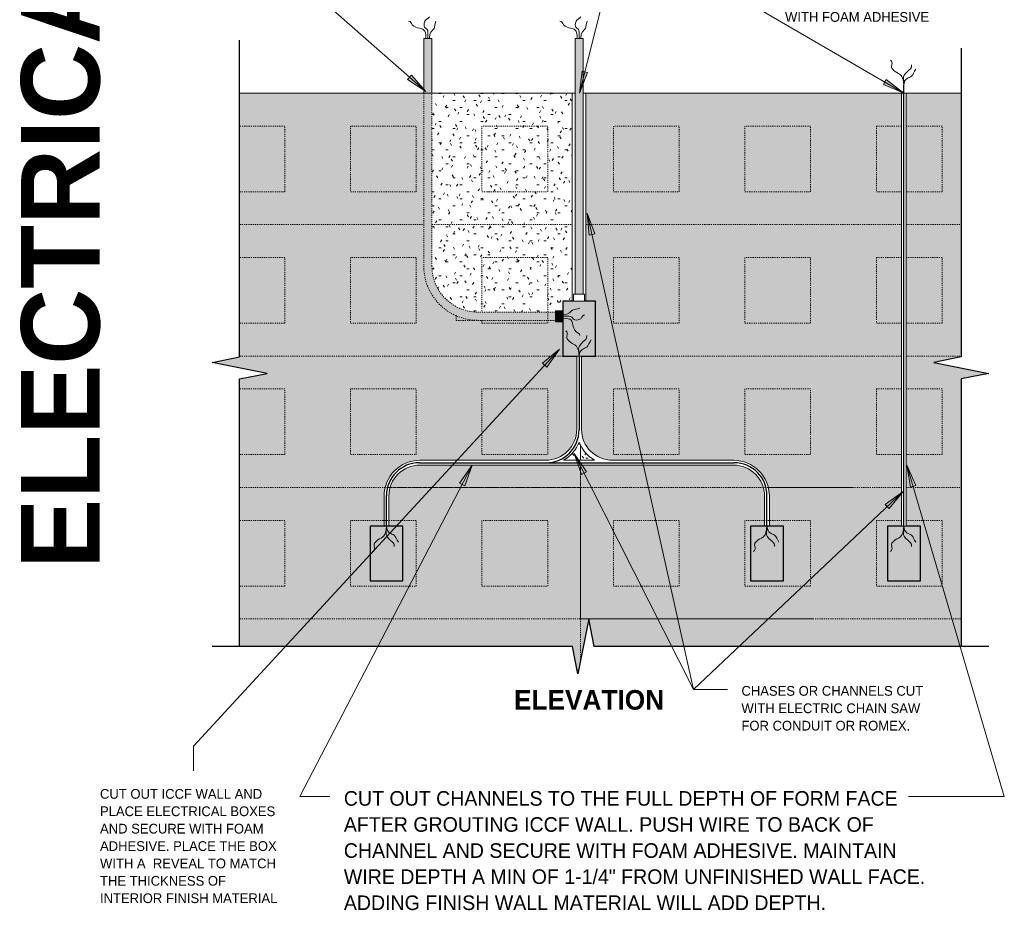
# Model space of a CAD drawing. Header units: inches. Extents: x 263 to 1352, y -57 to 386.
# Tile 11 of 23: x 498 to 588, y 245 to 327. Entities that reach past the tile are written whole.
import ezdxf

# ---------------------------------------------------------------- set-up
doc = ezdxf.new("R2010")
doc.units = ezdxf.units.IN
doc.header["$MEASUREMENT"] = 0
doc.linetypes.add('DASH 1_32', pattern=[0.0625, 0.03125, -0.03125])
doc.linetypes.add('Hidden 1_16_', pattern=[0.09375, 0.0625, -0.03125])
for name, color, linetype, lineweight in [('A-ANNO-TEXT', 2, 'Continuous', 9), ('A-DETL', 5, 'Continuous', 9), ('A-DETL-GENF', 3, 'Continuous', 9)]:
    doc.layers.add(name, color=color, linetype=linetype, lineweight=lineweight)
pattern_1 = [(0, (477.697, 0), (2.56, 0.64), [0.211, -1.709, 0.211, -1.709, -10.24]), (0, (477.697, 0), (2.56, 0.64), [-3.84, 0.211, -3.629, 0.211, -1.709, -4.48]), (0, (477.697, 0), (2.56, 0.64), [-9.6, 0.211, -1.069, 0.211, -2.989]), (120, (478.657, 0.32), (-1.8342563, 1.897025), [0.211, -1.709, 0.211, -1.709, -10.24]), (120, (478.657, 0.32), (-1.8342563, 1.897025), [-3.84, 0.211, -3.629, 0.211, -1.709, -4.48]), (120, (478.657, 0.32), (-1.8342563, 1.897025), [-9.6, 0.211, -1.069, 0.211, -2.989]), (240, (478.977, 1.6), (-0.7257437, -2.537025), [0.211, -1.709, 0.211, -1.709, -10.24]), (240, (478.977, 1.6), (-0.7257437, -2.537025), [-3.84, 0.211, -3.629, 0.211, -1.709, -4.48]), (240, (478.977, 1.6), (-0.7257437, -2.537025), [-9.6, 0.211, -1.069, 0.211, -2.989])]

# ---------------------------------------------------------------- blocks, each defined once
blk = doc.blocks.new('Break Line2 - B_ ICCF WALL4')
at = {"layer": 'A-DETL-GENF', "lineweight": 30}
for p, q in [((0.5, 2.5), (-0.5, -2.5)), ((1, 0), (0.5, 2.5)), ((-1, 0), (-29.91, 0)), ((-0.5, -2.5), (-1, 0)), ((25.424, 0), (1, 0))]:
    blk.add_line(p, q, dxfattribs=at)
blk = doc.blocks.new('Break Line2 - B_ ICCF WALL5')
at = {"layer": 'A-DETL-GENF', "lineweight": 30}
for p, q in [((0.5, 2.5), (-0.5, -2.5)), ((1, 0), (0.5, 2.5)), ((-1, 0), (-25.424, 0)), ((-0.5, -2.5), (-1, 0)), ((29.178, 0), (1, 0))]:
    blk.add_line(p, q, dxfattribs=at)
blk = doc.blocks.new('Break Line2 - B_ ICCF WALL6')
at = {"layer": 'A-DETL-GENF', "lineweight": 30}
for p, q in [((0.5, 2.5), (-0.5, -2.5)), ((1, 0), (0.5, 2.5)), ((-1, 0), (-33.869, 0)), ((-0.5, -2.5), (-1, 0)), ((37, 0), (1, 0))]:
    blk.add_line(p, q, dxfattribs=at)

msp = doc.modelspace()

# ---------------------------------------------------------------- hatches: boundary and pattern name
at = {"layer": 'A-ANNO-TEXT'}
for points in [[(550.1650336, 321.92193136), (549.65439032, 322.05062294), (549.42095719, 320.04691675)], [(534.07641922, 321.69941241), (533.72830121, 321.30427707), (535.40303563, 320.17973533)], [(577.42920647, 321.27473587), (577.16438279, 320.81955843), (579.02550259, 320.0413794)], [(550.30391772, 307.08578506), (550.81787835, 307.20051322), (550.12517456, 309.09510842)], [(546.05304411, 295.39082034), (546.44028995, 295.03394677), (547.60202896, 296.68309565)], [(549.61008189, 285.24479057), (550.0800674, 285.48234417), (548.94287531, 287.14851453)], [(538.48575598, 284.43811837), (538.95282173, 284.19487432), (539.64309984, 286.09035464)], [(579.62970546, 284.07929496), (580.13494508, 284.2277908), (579.31835633, 286.07238081)], [(577.34127961, 282.50176189), (577.70291076, 282.11895516), (578.97594809, 283.68378917)]]:
    msp.add_hatch(color=7, dxfattribs=at).paths.add_polyline_path(points, flags=0)
at = {"layer": 'A-DETL-GENF'}
for color, points in [(253, [(535.95855754, 325.0413794), (535.20855754, 325.0413794), (535.20855754, 320.0413794), (535.95855754, 320.0413794)]), (253, [(549.7667552, 325.0413794), (549.0167552, 325.0413794), (549.0167552, 301.70311239), (549.7667552, 301.70311239)]), (7, [(535.20855754, 304.25064695), (535.95855754, 304.25064695), (535.95855754, 320.0413794), (535.20855754, 320.0413794)]), (7, [(550.8917552, 301.0413794), (549.8917552, 301.0413794), (548.8917552, 301.0413794), (547.8917552, 301.0413794), (547.8917552, 296.0413794), (549.1730052, 296.0413794), (549.6105052, 296.0413794), (550.8917552, 296.0413794)]), (7, [(547.23002221, 299.30089948), (547.23002221, 300.05089948), (540.15830501, 300.05089948), (540.15830501, 299.30089948)]), (253, [(547.23002221, 300.17589948), (547.23002221, 299.17589948), (547.8917552, 299.17589948), (547.8917552, 300.17589948)]), (7, [(533.30828338, 280.51149652), (530.30828338, 280.51149652), (530.30828338, 275.51149652), (533.30828338, 275.51149652)]), (7, [(568.03772703, 280.51149652), (565.03772703, 280.51149652), (565.03772703, 275.51149652), (568.03772703, 275.51149652)]), (7, [(580.53772703, 280.51149652), (579.25647703, 280.51149652), (578.81897703, 280.51149652), (577.53772703, 280.51149652), (577.53772703, 275.51149652), (580.53772703, 275.51149652)])]:
    msp.add_hatch(color=color, dxfattribs=at).paths.add_polyline_path(points, flags=0)
h = msp.add_hatch(dxfattribs=at)
h.set_pattern_fill('FP3_6', style=0, pattern_type=2)
h.set_pattern_definition(pattern_1)
edge = h.paths.add_edge_path(flags=0)
edge.add_line((550.0125075, 320.0413794), (550.0125075, 301.0413794))
edge.add_line((550.0125075, 301.0413794), (550.8917552, 301.0413794))
edge.add_line((550.8917552, 301.0413794), (550.8917552, 296.0413794))
edge.add_line((550.8917552, 296.0413794), (549.6105052, 296.0413794))
edge.add_line((549.6105052, 296.0413794), (549.6105052, 289.35585077))
edge.add_arc((552.43893233, 289.35585077), 2.82842712, 180, 270)
edge.add_line((552.43893233, 286.52742365), (563.49054991, 286.52742365))
edge.add_arc((563.49054991, 283.26149652), 3.26592712, 0, 90, ccw=False)
edge.add_line((566.75647703, 283.26149652), (566.75647703, 280.51149652))
edge.add_line((566.75647703, 280.51149652), (568.03772703, 280.51149652))
edge.add_line((568.03772703, 280.51149652), (568.03772703, 275.51149652))
edge.add_line((568.03772703, 275.51149652), (565.03772703, 275.51149652))
edge.add_line((565.03772703, 275.51149652), (565.03772703, 280.51149652))
edge.add_line((565.03772703, 280.51149652), (566.31897703, 280.51149652))
edge.add_line((566.31897703, 280.51149652), (566.31897703, 283.26149652))
edge.add_arc((563.49054991, 283.26149652), 2.82842712, 360, 450)
edge.add_line((563.49054991, 286.08992365), (534.8554605, 286.08992365))
edge.add_arc((534.8554605, 283.26149652), 2.82842712, 90, 180)
edge.add_line((532.02703338, 283.26149652), (532.02703338, 280.51149652))
edge.add_line((532.02703338, 280.51149652), (533.30828338, 280.51149652))
edge.add_line((533.30828338, 280.51149652), (533.30828338, 275.51149652))
edge.add_line((533.30828338, 275.51149652), (530.30828338, 275.51149652))
edge.add_line((530.30828338, 275.51149652), (530.30828338, 280.51149652))
edge.add_line((530.30828338, 280.51149652), (531.58953338, 280.51149652))
edge.add_line((531.58953338, 280.51149652), (531.58953338, 283.26149652))
edge.add_arc((534.8554605, 283.26149652), 3.26592712, 90, 180, ccw=False)
edge.add_line((534.8554605, 286.52742365), (546.34457808, 286.52742365))
edge.add_arc((546.34457808, 289.35585077), 2.82842712, 270, 360)
edge.add_line((549.1730052, 289.35585077), (549.1730052, 296.0413794))
edge.add_line((549.1730052, 296.0413794), (547.8917552, 296.0413794))
edge.add_line((547.8917552, 296.0413794), (547.8917552, 299.17589948))
edge.add_line((547.8917552, 299.17589948), (547.23002221, 299.17589948))
edge.add_line((547.23002221, 299.17589948), (547.23002221, 299.30089948))
edge.add_line((547.23002221, 299.30089948), (542.69416361, 299.30089948))
edge.add_line((542.69416361, 299.30089948), (538.15830501, 299.30089948))
edge.add_line((538.15830501, 299.30089948), (538.15830501, 299.76734076))
edge.add_spline(control_points=[(538.15830501, 299.76734076), (537.9859398, 299.8455721), (537.65136843, 300.01958101), (537.18211953, 300.33510995), (536.8242986, 300.64068089), (536.55917388, 300.90802852), (536.34065751, 301.15466886), (536.11165543, 301.45445747), (535.88278621, 301.81179362), (535.68470352, 302.18807113), (535.51962108, 302.58016886), (535.38736329, 302.98468761), (535.25787416, 303.53868795), (535.21462526, 303.96542803), (535.20855754, 304.25064695)], knot_values=[0, 0, 0, 0, 0.5678636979, 1.1286443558, 1.6929635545, 1.9761850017, 2.2577372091, 2.6809780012, 3.1064987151, 3.529333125, 3.955072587, 4.3813333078, 4.8044789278, 5.6603292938, 5.6603292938, 5.6603292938, 5.6603292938], degree=3, periodic=0)
edge.add_line((535.20855754, 304.25064695), (535.20855754, 320.0413794))
edge.add_line((535.20855754, 320.0413794), (518.40586996, 320.0413794))
edge.add_line((518.40586996, 320.0413794), (518.40586996, 295.96502511))
edge.add_line((518.40586996, 295.96502511), (515.90586996, 295.46502511))
edge.add_line((515.90586996, 295.46502511), (520.90586996, 294.46502511))
edge.add_line((520.90586996, 294.46502511), (518.40586996, 293.96502511))
edge.add_line((518.40586996, 293.96502511), (518.40586996, 269.5413794))
edge.add_line((518.40586996, 269.5413794), (548.77525062, 269.5413794))
edge.add_line((548.77525062, 269.5413794), (549.21397879, 267.34773854))
edge.add_line((549.21397879, 267.34773854), (549.33652245, 267.34773854))
edge.add_line((549.33652245, 267.34773854), (550.27525062, 272.0413794))
edge.add_line((550.27525062, 272.0413794), (550.77525062, 269.5413794))
edge.add_line((550.77525062, 269.5413794), (584.27525062, 269.5413794))
edge.add_line((584.27525062, 269.5413794), (584.27525062, 293.96502511))
edge.add_line((584.27525062, 293.96502511), (586.77525062, 294.46502511))
edge.add_line((586.77525062, 294.46502511), (581.77525062, 295.46502511))
edge.add_line((581.77525062, 295.46502511), (584.27525062, 295.96502511))
edge.add_line((584.27525062, 295.96502511), (584.27525062, 320.0413794))
edge.add_line((584.27525062, 320.0413794), (579.25647703, 320.0413794))
edge.add_line((579.25647703, 320.0413794), (579.25647703, 280.51149652))
edge.add_line((579.25647703, 280.51149652), (580.53772703, 280.51149652))
edge.add_line((580.53772703, 280.51149652), (580.53772703, 275.51149652))
edge.add_line((580.53772703, 275.51149652), (577.53772703, 275.51149652))
edge.add_line((577.53772703, 275.51149652), (577.53772703, 280.51149652))
edge.add_line((577.53772703, 280.51149652), (578.81897703, 280.51149652))
edge.add_line((578.81897703, 280.51149652), (578.81897703, 320.0413794))
edge.add_line((578.81897703, 320.0413794), (550.0125075, 320.0413794))
h = msp.add_hatch(dxfattribs=at)
h.set_pattern_fill('FP3_6', style=0, pattern_type=2)
h.set_pattern_definition(pattern_1)
edge = h.paths.add_edge_path(flags=0)
edge.add_line((548.77100291, 301.0413794), (548.77100291, 320.0413794))
edge.add_line((548.77100291, 320.0413794), (535.95855754, 320.0413794))
edge.add_line((535.95855754, 320.0413794), (535.95855754, 304.25064695))
edge.add_arc((540.15830501, 304.25064695), 4.19974747, 180, 270)
edge.add_line((540.15830501, 300.05089948), (547.23002221, 300.05089948))
edge.add_line((547.23002221, 300.05089948), (547.23002221, 300.17589948))
edge.add_line((547.23002221, 300.17589948), (547.8917552, 300.17589948))
edge.add_line((547.8917552, 300.17589948), (547.8917552, 301.0413794))
edge.add_line((547.8917552, 301.0413794), (548.77100291, 301.0413794))
h = msp.add_hatch(color=7, dxfattribs=at)
edge = h.paths.add_edge_path(flags=0)
edge.add_arc((540.15830501, 304.25064695), 4.94974747, 180, 270)
edge.add_line((540.15830501, 299.30089948), (540.15830501, 300.05089948))
edge.add_arc((540.15830501, 304.25064695), 4.19974747, 180, 270, ccw=False)
edge.add_line((535.95855754, 304.25064695), (535.20855754, 304.25064695))
h = msp.add_hatch(color=7, dxfattribs=at)
edge = h.paths.add_edge_path(flags=0)
edge.add_line((538.15830501, 299.76734076), (538.15830501, 299.30089948))
edge.add_line((538.15830501, 299.30089948), (540.15830501, 299.30089948))
edge.add_spline(control_points=[(540.15830501, 299.30089948), (539.81347021, 299.31302305), (539.12631094, 299.40161198), (538.47057134, 299.62580107), (538.15830501, 299.76734076)], knot_values=[0, 0, 0, 0, 1.035143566, 2.0636831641, 2.0636831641, 2.0636831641, 2.0636831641], degree=3, periodic=0)
h = msp.add_hatch(dxfattribs=at)
h.set_pattern_fill('FP3_6', style=0, pattern_type=2)
h.set_pattern_definition(pattern_1)
edge = h.paths.add_edge_path(flags=0)
edge.add_line((547.97745284, 286.52742365), (550.80605757, 286.52742365))
edge.add_spline(control_points=[(550.80605757, 286.52742365), (550.5934252, 286.65098126), (550.19345923, 286.94553889), (549.70995725, 287.51073619), (549.48089325, 287.95149311), (549.3917552, 288.1806948)], knot_values=[0, 0, 0, 0, 0.7377744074, 1.4755488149, 2.2133232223, 2.2133232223, 2.2133232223, 2.2133232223], degree=3, periodic=0)
edge.add_spline(control_points=[(549.3917552, 288.1806948), (549.30261716, 287.95149311), (549.07355316, 287.51073619), (548.59005118, 286.94553889), (548.19008521, 286.65098126), (547.97745284, 286.52742365)], knot_values=[0, 0, 0, 0, 0.7377744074, 1.4755488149, 2.2133232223, 2.2133232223, 2.2133232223, 2.2133232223], degree=3, periodic=0)

# ---------------------------------------------------------------- linework, layer by layer
at = {"layer": 'A-ANNO-TEXT', "color": 7}
for p, q in [((535.40303563, 320.17973533), (518.50896101, 335.06357687)), ((549.42095719, 320.04691675), (553.20543391, 335.06357687)), ((579.02550259, 320.0413794), (553.20543391, 335.06357687)), ((549.65439032, 322.05062294), (549.42095719, 320.04691675)), ((549.42095719, 320.04691675), (550.1650336, 321.92193136)), ((550.1650336, 321.92193136), (549.65439032, 322.05062294)), ((534.07641922, 321.69941241), (533.72830121, 321.30427707)), ((533.72830121, 321.30427707), (535.40303563, 320.17973533)), ((535.40303563, 320.17973533), (534.07641922, 321.69941241)), ((577.42920647, 321.27473587), (577.16438279, 320.81955843)), ((579.02550259, 320.0413794), (577.42920647, 321.27473587)), ((577.16438279, 320.81955843), (579.02550259, 320.0413794)), ((550.81787835, 307.20051322), (550.12517456, 309.09510842)), ((550.12517456, 309.09510842), (550.30391772, 307.08578506)), ((550.12517456, 309.09510842), (559.83412648, 265.60082879)), ((550.30391772, 307.08578506), (550.81787835, 307.20051322)), ((547.60202896, 296.68309565), (514.17791319, 260.41436887)), ((547.60202896, 296.68309565), (546.05304411, 295.39082034)), ((546.44028995, 295.03394677), (547.60202896, 296.68309565)), ((546.05304411, 295.39082034), (546.44028995, 295.03394677)), ((550.0800674, 285.48234417), (548.94287531, 287.14851453)), ((548.94287531, 287.14851453), (549.61008189, 285.24479057)), ((548.94287531, 287.14851453), (559.83412648, 265.60082879)), ((539.64309984, 286.09035464), (523.89337871, 255.8484828)), ((539.64309984, 286.09035464), (538.48575598, 284.43811837)), ((538.95282173, 284.19487432), (539.64309984, 286.09035464)), ((580.13494508, 284.2277908), (579.31835633, 286.07238081)), ((579.31835633, 286.07238081), (579.62970546, 284.07929496)), ((579.31835633, 286.07238081), (588.20151389, 255.8484828)), ((549.61008189, 285.24479057), (550.0800674, 285.48234417)), ((538.48575598, 284.43811837), (538.95282173, 284.19487432)), ((579.62970546, 284.07929496), (580.13494508, 284.2277908)), ((578.97594809, 283.68378917), (559.83412648, 265.60082879)), ((578.97594809, 283.68378917), (577.34127961, 282.50176189)), ((577.70291076, 282.11895516), (578.97594809, 283.68378917)), ((577.34127961, 282.50176189), (577.70291076, 282.11895516)), ((559.83412648, 265.60082879), (562.92778065, 265.60082879)), ((559.83412648, 265.60082879), (562.92778065, 265.60082879)), ((559.83412648, 265.60082879), (562.92778065, 265.60082879)), ((514.17791319, 260.41436887), (514.17791319, 258.1784828)), ((523.89337871, 255.8484828), (526.63609163, 255.8484828)), ((584.74930109, 255.8484828), (579.46109163, 255.8484828)), ((588.20151389, 255.8484828), (584.74930109, 255.8484828))]:
    msp.add_line(p, q, dxfattribs=at)
at = {"layer": 'A-DETL'}
for p, q in [((535.95855754, 325.0413794), (535.20855754, 325.0413794)), ((535.20855754, 325.0413794), (535.20855754, 320.0413794)), ((535.95855754, 320.0413794), (535.95855754, 325.0413794)), ((549.7667552, 325.0413794), (549.0167552, 325.0413794)), ((549.0167552, 325.0413794), (549.0167552, 301.70311239)), ((549.7667552, 301.70311239), (549.7667552, 325.0413794)), ((535.20855754, 320.0413794), (518.40586996, 320.0413794)), ((535.20855754, 320.0413794), (535.95855754, 320.0413794)), ((548.77100291, 320.0413794), (535.95855754, 320.0413794)), ((548.77100291, 320.0413794), (548.77100291, 301.0413794)), ((549.0167552, 320.0413794), (548.77100291, 320.0413794)), ((550.0125075, 320.0413794), (549.7667552, 320.0413794)), ((578.81897703, 320.0413794), (550.0125075, 320.0413794)), ((550.0125075, 301.0413794), (550.0125075, 320.0413794)), ((579.25647703, 320.0413794), (578.81897703, 320.0413794)), ((578.81897703, 320.0413794), (578.81897703, 280.51149652)), ((584.27525062, 320.0413794), (579.25647703, 320.0413794)), ((579.25647703, 280.51149652), (579.25647703, 320.0413794)), ((548.8917552, 301.70311239), (548.8917552, 301.0413794)), ((549.8917552, 301.70311239), (548.8917552, 301.70311239)), ((549.8917552, 301.0413794), (549.8917552, 301.70311239)), ((548.8917552, 301.0413794), (549.8917552, 301.0413794)), ((547.23002221, 300.17589948), (547.23002221, 299.17589948)), ((547.8917552, 300.17589948), (547.23002221, 300.17589948)), ((547.23002221, 299.17589948), (547.8917552, 299.17589948)), ((549.6105052, 296.0413794), (549.1730052, 296.0413794)), ((549.1730052, 296.0413794), (549.1730052, 289.35585077)), ((549.6105052, 289.35585077), (549.6105052, 296.0413794)), ((546.34457808, 286.52742365), (534.8554605, 286.52742365)), ((534.8554605, 286.08992365), (563.49054991, 286.08992365)), ((550.80605757, 286.52742365), (547.97745284, 286.52742365)), ((563.49054991, 286.52742365), (552.43893233, 286.52742365)), ((531.58953338, 283.26149652), (531.58953338, 280.51149652)), ((532.02703338, 280.51149652), (532.02703338, 283.26149652)), ((566.31897703, 283.26149652), (566.31897703, 280.51149652)), ((566.75647703, 280.51149652), (566.75647703, 283.26149652)), ((578.81897703, 280.51149652), (579.25647703, 280.51149652)), ((549.21397879, 267.34773854), (549.33652245, 267.34773854))]:
    msp.add_line(p, q, dxfattribs=at)
at = {"layer": 'A-DETL', "linetype": 'Hidden 1_16_'}
for p, q in [((518.40586996, 320.0413794), (535.20855754, 320.0413794)), ((535.95855754, 320.0413794), (540.52525062, 320.0413794)), ((542.02525062, 320.0413794), (548.77100291, 320.0413794)), ((550.0125075, 320.0413794), (574.42850312, 320.0413794)), ((522.52525062, 317.0413794), (518.40586996, 317.0413794)), ((522.52525062, 311.0413794), (522.52525062, 317.0413794)), ((528.52525062, 317.0413794), (528.52525062, 311.0413794)), ((534.52525062, 317.0413794), (528.52525062, 317.0413794)), ((534.52525062, 311.0413794), (534.52525062, 317.0413794)), ((534.52525062, 311.0413794), (534.52525062, 317.0413794)), ((540.52525062, 317.0413794), (540.52525062, 311.0413794)), ((546.52525062, 317.0413794), (540.52525062, 317.0413794)), ((540.52525062, 317.0413794), (540.52525062, 311.0413794)), ((546.52525062, 311.0413794), (546.52525062, 317.0413794)), ((552.52525062, 317.0413794), (552.52525062, 311.0413794)), ((558.52525062, 317.0413794), (552.52525062, 317.0413794)), ((558.52525062, 311.0413794), (558.52525062, 317.0413794)), ((564.52525062, 317.0413794), (564.52525062, 311.0413794)), ((570.52525062, 317.0413794), (564.52525062, 317.0413794)), ((570.52525062, 311.0413794), (570.52525062, 317.0413794)), ((576.52525062, 317.0413794), (576.52525062, 311.0413794)), ((578.81897703, 317.0413794), (576.52525062, 317.0413794)), ((582.52525062, 317.0413794), (579.25647703, 317.0413794)), ((582.52525062, 311.0413794), (582.52525062, 317.0413794)), ((518.40586996, 311.0413794), (522.52525062, 311.0413794)), ((528.52525062, 311.0413794), (534.52525062, 311.0413794)), ((540.52525062, 311.0413794), (546.52525062, 311.0413794)), ((552.52525062, 311.0413794), (558.52525062, 311.0413794)), ((564.52525062, 311.0413794), (570.52525062, 311.0413794)), ((576.52525062, 311.0413794), (578.81897703, 311.0413794)), ((579.25647703, 311.0413794), (582.52525062, 311.0413794)), ((518.40586996, 308.0413794), (535.20855754, 308.0413794)), ((535.95855754, 308.0413794), (548.77100291, 308.0413794)), ((550.0125075, 308.0413794), (578.81897703, 308.0413794)), ((579.25647703, 308.0413794), (584.27525062, 308.0413794)), ((522.52525062, 305.0413794), (518.40586996, 305.0413794)), ((522.52525062, 299.0413794), (522.52525062, 305.0413794)), ((528.52525062, 305.0413794), (528.52525062, 299.0413794)), ((534.52525062, 305.0413794), (528.52525062, 305.0413794)), ((534.52525062, 299.0413794), (534.52525062, 305.0413794)), ((534.52525062, 299.0413794), (534.52525062, 305.0413794)), ((540.52525062, 305.0413794), (540.52525062, 300.05089948)), ((546.52525062, 305.0413794), (540.52525062, 305.0413794)), ((546.52525062, 299.0413794), (546.52525062, 305.0413794)), ((552.52525062, 305.0413794), (552.52525062, 299.0413794)), ((558.52525062, 305.0413794), (552.52525062, 305.0413794)), ((558.52525062, 299.0413794), (558.52525062, 305.0413794)), ((564.52525062, 305.0413794), (564.52525062, 299.0413794)), ((570.52525062, 305.0413794), (564.52525062, 305.0413794)), ((570.52525062, 299.0413794), (570.52525062, 305.0413794)), ((576.52525062, 305.0413794), (576.52525062, 299.0413794)), ((578.81897703, 305.0413794), (576.52525062, 305.0413794)), ((582.52525062, 305.0413794), (579.25647703, 305.0413794)), ((582.52525062, 299.0413794), (582.52525062, 305.0413794)), ((540.52525062, 299.30089948), (540.52525062, 299.0413794)), ((518.40586996, 299.0413794), (522.52525062, 299.0413794)), ((528.52525062, 299.0413794), (534.52525062, 299.0413794)), ((540.52525062, 299.0413794), (546.52525062, 299.0413794)), ((552.52525062, 299.0413794), (558.52525062, 299.0413794)), ((564.52525062, 299.0413794), (570.52525062, 299.0413794)), ((576.52525062, 299.0413794), (578.81897703, 299.0413794)), ((579.25647703, 299.0413794), (582.52525062, 299.0413794)), ((518.40586996, 296.0413794), (547.8917552, 296.0413794)), ((550.8917552, 296.0413794), (578.81897703, 296.0413794)), ((579.25647703, 296.0413794), (584.27525062, 296.0413794)), ((522.52525062, 293.0413794), (518.40586996, 293.0413794)), ((522.52525062, 287.0413794), (522.52525062, 293.0413794)), ((528.52525062, 293.0413794), (528.52525062, 287.0413794)), ((534.52525062, 293.0413794), (528.52525062, 293.0413794)), ((534.52525062, 287.0413794), (534.52525062, 293.0413794)), ((546.52525062, 293.0413794), (540.52525062, 293.0413794)), ((540.52525062, 293.0413794), (540.52525062, 287.0413794)), ((546.52525062, 287.0413794), (546.52525062, 293.0413794)), ((552.52525062, 293.0413794), (552.52525062, 287.0413794)), ((558.52525062, 293.0413794), (552.52525062, 293.0413794)), ((558.52525062, 287.0413794), (558.52525062, 293.0413794)), ((564.52525062, 293.0413794), (564.52525062, 287.0413794)), ((570.52525062, 293.0413794), (564.52525062, 293.0413794)), ((570.52525062, 287.0413794), (570.52525062, 293.0413794)), ((576.52525062, 293.0413794), (576.52525062, 287.0413794)), ((578.81897703, 293.0413794), (576.52525062, 293.0413794)), ((582.52525062, 293.0413794), (579.25647703, 293.0413794)), ((582.52525062, 287.0413794), (582.52525062, 293.0413794)), ((549.52525062, 287.92506723), (549.52525062, 286.52742365)), ((518.40586996, 287.0413794), (522.52525062, 287.0413794)), ((528.52525062, 287.0413794), (534.52525062, 287.0413794)), ((540.52525062, 287.0413794), (546.52525062, 287.0413794)), ((552.52525062, 287.0413794), (558.52525062, 287.0413794)), ((564.52525062, 287.0413794), (570.52525062, 287.0413794)), ((576.52525062, 287.0413794), (578.81897703, 287.0413794)), ((579.25647703, 287.0413794), (582.52525062, 287.0413794)), ((549.52525062, 286.08992365), (549.52525062, 284.0413794)), ((518.40586996, 284.0413794), (531.69220691, 284.0413794)), ((532.14322238, 284.0413794), (566.20278802, 284.0413794)), ((549.52525062, 284.0413794), (566.20278802, 284.0413794)), ((549.52525062, 284.0413794), (549.52525062, 268.2913794)), ((566.6538035, 284.0413794), (570.77525062, 284.0413794)), ((566.6538035, 284.0413794), (574.42850312, 284.0413794)), ((522.52525062, 281.0413794), (518.40586996, 281.0413794)), ((522.52525062, 275.0413794), (522.52525062, 281.0413794)), ((528.52525062, 281.0413794), (528.52525062, 275.0413794)), ((534.52525062, 281.0413794), (528.52525062, 281.0413794)), ((534.52525062, 275.0413794), (534.52525062, 281.0413794)), ((546.52525062, 281.0413794), (540.52525062, 281.0413794)), ((540.52525062, 281.0413794), (540.52525062, 275.0413794)), ((546.52525062, 275.0413794), (546.52525062, 281.0413794)), ((552.52525062, 281.0413794), (552.52525062, 275.0413794)), ((558.52525062, 281.0413794), (552.52525062, 281.0413794)), ((558.52525062, 275.0413794), (558.52525062, 281.0413794)), ((564.52525062, 281.0413794), (564.52525062, 275.0413794)), ((570.52525062, 281.0413794), (564.52525062, 281.0413794)), ((570.52525062, 275.0413794), (570.52525062, 281.0413794)), ((576.52525062, 281.0413794), (576.52525062, 275.0413794)), ((578.81897703, 281.0413794), (576.52525062, 281.0413794)), ((582.52525062, 281.0413794), (579.25647703, 281.0413794)), ((582.52525062, 275.0413794), (582.52525062, 281.0413794)), ((518.40586996, 275.0413794), (522.52525062, 275.0413794)), ((528.52525062, 275.0413794), (534.52525062, 275.0413794)), ((540.52525062, 275.0413794), (546.52525062, 275.0413794)), ((552.52525062, 275.0413794), (558.52525062, 275.0413794)), ((564.52525062, 275.0413794), (570.52525062, 275.0413794)), ((576.52525062, 275.0413794), (582.52525062, 275.0413794)), ((518.40586996, 272.0413794), (570.77525062, 272.0413794)), ((549.52525062, 272.0413794), (584.27525062, 272.0413794))]:
    msp.add_line(p, q, dxfattribs=at)
at = {"layer": 'A-DETL', "linetype": 'DASH 1_32'}
for p, q in [((535.20855754, 320.0413794), (535.20855754, 304.25064695)), ((535.95855754, 304.25064695), (535.95855754, 320.0413794)), ((518.40586996, 308.0413794), (535.20855754, 308.0413794)), ((535.95855754, 308.0413794), (548.77100291, 308.0413794)), ((550.0125075, 308.0413794), (574.42850312, 308.0413794)), ((538.15830501, 299.76734076), (538.15830501, 299.30089948)), ((538.15830501, 299.30089948), (547.23002221, 299.30089948)), ((547.23002221, 300.05089948), (540.15830501, 300.05089948)), ((518.40586996, 296.0413794), (547.8917552, 296.0413794)), ((550.8917552, 296.0413794), (574.42850312, 296.0413794)), ((549.52525062, 286.52742365), (549.52525062, 287.92506723)), ((549.52525062, 284.0413794), (549.52525062, 286.08992365)), ((518.40586996, 284.0413794), (549.52525062, 284.0413794)), ((549.52525062, 272.0413794), (549.52525062, 284.0413794)), ((549.52525062, 284.0413794), (578.81897703, 284.0413794)), ((579.25647703, 284.0413794), (584.27525062, 284.0413794))]:
    msp.add_line(p, q, dxfattribs=at)
at = {"layer": 'A-DETL', "lineweight": 30}
for p, q in [((579.03772703, 280.51149652), (579.03772703, 320.76149652)), ((548.8917552, 301.0413794), (547.8917552, 301.0413794)), ((547.8917552, 301.0413794), (547.8917552, 296.0413794)), ((550.8917552, 301.0413794), (549.8917552, 301.0413794)), ((550.8917552, 296.0413794), (550.8917552, 301.0413794)), ((547.8917552, 296.0413794), (549.1730052, 296.0413794)), ((549.3917552, 296.0413794), (549.3917552, 289.30465552)), ((549.6105052, 296.0413794), (550.8917552, 296.0413794)), ((534.80828338, 286.30465552), (563.53772703, 286.30465552)), ((531.80828338, 280.51149652), (531.80828338, 283.30465552)), ((566.53772703, 280.51149652), (566.53772703, 283.30465552)), ((533.30828338, 280.51149652), (530.30828338, 280.51149652)), ((530.30828338, 280.51149652), (530.30828338, 275.51149652)), ((533.30828338, 275.51149652), (533.30828338, 280.51149652)), ((568.03772703, 280.51149652), (565.03772703, 280.51149652)), ((565.03772703, 280.51149652), (565.03772703, 275.51149652)), ((568.03772703, 275.51149652), (568.03772703, 280.51149652)), ((578.81897703, 280.51149652), (577.53772703, 280.51149652)), ((577.53772703, 280.51149652), (577.53772703, 275.51149652)), ((580.53772703, 280.51149652), (579.25647703, 280.51149652)), ((580.53772703, 275.51149652), (580.53772703, 280.51149652)), ((530.30828338, 275.51149652), (533.30828338, 275.51149652)), ((565.03772703, 275.51149652), (568.03772703, 275.51149652)), ((577.53772703, 275.51149652), (580.53772703, 275.51149652))]:
    msp.add_line(p, q, dxfattribs=at)
at = {"layer": 'A-DETL', "linetype": 'DASH 1_32'}
for radius in [4.94974747, 4.19974747]:
    msp.add_arc((540.15830501, 304.25064695), radius, 180, 270, dxfattribs=at)
at = {"layer": 'A-DETL'}
for centre, radius, start, end in [((546.34457808, 289.35585077), 2.82842712, 270, 0), ((552.43893233, 289.35585077), 2.82842712, 180, 270), ((546.34457808, 289.35585077), 3.26592712, 299.9982011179, 338.9106685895), ((552.43893233, 289.35585077), 3.26592712, 201.0893314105, 240.0017988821), ((534.8554605, 283.26149652), 3.26592712, 90, 180), ((534.8554605, 283.26149652), 2.82842712, 90, 180), ((563.49054991, 283.26149652), 3.26592712, 360, 90), ((563.49054991, 283.26149652), 2.82842712, 0, 90)]:
    msp.add_arc(centre, radius, start, end, dxfattribs=at)
at = {"layer": 'A-DETL', "lineweight": 30}
for centre, start, end in [((546.3917552, 289.30465552), 270, 360), ((534.80828338, 283.30465552), 90, 180), ((563.53772703, 283.30465552), 0, 90)]:
    msp.add_arc(centre, 3, start, end, dxfattribs=at)
at = {"layer": 'A-DETL'}
for points in [[(534.16281375, 326.27881626), (534.02052129, 326.42110872), (534.06912229, 326.6024901), (533.81158531, 326.6024901)], [(535.30829161, 326.6024901), (535.37377017, 326.77953856), (535.58019002, 326.81483696), (535.72453861, 327.01873711)], [(547.97101141, 326.27881626), (547.82871895, 326.42110872), (547.87731995, 326.6024901), (547.61978297, 326.6024901)], [(549.11648927, 326.6024901), (549.18196783, 326.77953856), (549.38838768, 326.81483696), (549.53273627, 327.01873711)], [(577.94065708, 322.32260723), (577.80911555, 322.55044385), (578.13194964, 322.81593712), (577.81042095, 323.06121305)], [(579.41605577, 322.08088562), (579.55067924, 322.21550909), (579.7898264, 322.28275921), (579.72964862, 322.62404437)], [(549.45286591, 299.40063354), (549.62991437, 299.4661121), (549.66521277, 299.67253196), (549.86911292, 299.81688055)], [(548.29468525, 297.6024901), (548.16314372, 297.83032672), (548.48597781, 298.09581999), (548.16444912, 298.34109592)], [(549.12919207, 298.25515569), (549.27148453, 298.11286323), (549.45286591, 298.16146422), (549.45286591, 297.90392724)], [(549.77008394, 297.36076849), (549.90470741, 297.49539196), (550.14385457, 297.56264208), (550.08367679, 297.90392724)], [(530.71121343, 278.95038582), (530.57967189, 278.7225492), (530.90250599, 278.45705593), (530.58097729, 278.21178)], [(532.18661211, 279.19210743), (532.32123558, 279.05748396), (532.56038275, 278.99023384), (532.50020496, 278.64894868)], [(565.44065708, 278.95038582), (565.30911555, 278.7225492), (565.63194964, 278.45705593), (565.31042095, 278.21178)], [(566.91605577, 279.19210743), (567.05067924, 279.05748396), (567.2898264, 278.99023384), (567.22964862, 278.64894868)], [(577.94065708, 278.95038582), (577.80911555, 278.7225492), (578.13194964, 278.45705593), (577.81042095, 278.21178)], [(579.41605577, 279.19210743), (579.55067924, 279.05748396), (579.7898264, 278.99023384), (579.72964862, 278.64894868)]]:
    msp.add_open_spline(points, degree=3, dxfattribs=at)
at = {"layer": 'A-DETL', "lineweight": 18}
for points, knots in [([(535.40025062, 325.0413794), (535.41722844, 325.89964283), (534.90966598, 325.90968322), (534.36664288, 326.06676027), (534.16281375, 326.27881626)], [0, 0, 0, 0, 0.07138435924, 0.12191206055, 0.12191206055, 0.12191206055, 0.12191206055]), ([(535.58355754, 325.0413794), (535.58355754, 325.55243272), (535.67067542, 325.940556), (535.09639615, 326.05048357), (535.30829161, 326.6024901)], [0, 0, 0, 0, 0.041487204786, 0.085202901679, 0.085202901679, 0.085202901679, 0.085202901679]), ([(549.20844828, 325.0413794), (549.2254261, 325.89964283), (548.71786364, 325.90968322), (548.17484054, 326.06676027), (547.97101141, 326.27881626)], [0, 0, 0, 0, 0.07138435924, 0.12191206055, 0.12191206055, 0.12191206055, 0.12191206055]), ([(549.3917552, 325.0413794), (549.3917552, 325.55243272), (549.47887309, 325.940556), (548.90459381, 326.05048357), (549.11648927, 326.6024901)], [0, 0, 0, 0, 0.041487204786, 0.085202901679, 0.085202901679, 0.085202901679, 0.085202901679]), ([(579.03772703, 320.76149652), (578.9695517, 321.58092978), (578.67361381, 321.78609817), (578.11982259, 322.05662672), (577.94065708, 322.32260723)], [0, 0, 0, 0, 0.047367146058, 0.081525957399, 0.081525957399, 0.081525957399, 0.081525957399]), ([(579.03772703, 320.76149652), (579.03772703, 321.12954753), (578.95009469, 321.44082711), (579.04162722, 321.73172535), (579.41605577, 322.08088562)], [0, 0, 0, 0, 0.027677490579, 0.059352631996, 0.059352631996, 0.059352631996, 0.059352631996]), ([(547.8917552, 299.67589948), (548.40280852, 299.67589948), (548.79093181, 299.76301736), (548.90085938, 299.18873809), (549.45286591, 299.40063354)], [0, 0, 0, 0, 0.041487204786, 0.085202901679, 0.085202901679, 0.085202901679, 0.085202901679]), ([(547.8917552, 299.49259255), (548.75001863, 299.50957037), (548.76005903, 299.00200791), (548.91713607, 298.45898481), (549.12919207, 298.25515569)], [0, 0, 0, 0, 0.07138435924, 0.12191206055, 0.12191206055, 0.12191206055, 0.12191206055]), ([(549.3917552, 296.0413794), (549.32357988, 296.86081265), (549.02764199, 297.06598104), (548.47385076, 297.3365096), (548.29468525, 297.6024901)], [0, 0, 0, 0, 0.047367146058, 0.081525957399, 0.081525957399, 0.081525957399, 0.081525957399]), ([(549.3917552, 296.0413794), (549.3917552, 296.4094304), (549.30412286, 296.72070999), (549.39565539, 297.01160822), (549.77008394, 297.36076849)], [0, 0, 0, 0, 0.027677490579, 0.059352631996, 0.059352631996, 0.059352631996, 0.059352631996]), ([(531.80828338, 280.51149652), (531.74010805, 279.69206327), (531.44417016, 279.48689488), (530.89037893, 279.21636632), (530.71121343, 278.95038582)], [0, 0, 0, 0, 0.047367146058, 0.081525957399, 0.081525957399, 0.081525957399, 0.081525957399]), ([(531.80828338, 280.51149652), (531.80828338, 280.14344552), (531.72065104, 279.83216593), (531.81218356, 279.5412677), (532.18661211, 279.19210743)], [0, 0, 0, 0, 0.027677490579, 0.059352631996, 0.059352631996, 0.059352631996, 0.059352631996]), ([(566.53772703, 280.51149652), (566.4695517, 279.69206327), (566.17361381, 279.48689488), (565.61982259, 279.21636632), (565.44065708, 278.95038582)], [0, 0, 0, 0, 0.047367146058, 0.081525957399, 0.081525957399, 0.081525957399, 0.081525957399]), ([(566.53772703, 280.51149652), (566.53772703, 280.14344552), (566.45009469, 279.83216593), (566.54162722, 279.5412677), (566.91605577, 279.19210743)], [0, 0, 0, 0, 0.027677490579, 0.059352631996, 0.059352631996, 0.059352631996, 0.059352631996]), ([(579.03772703, 280.51149652), (578.9695517, 279.69206327), (578.67361381, 279.48689488), (578.11982259, 279.21636632), (577.94065708, 278.95038582)], [0, 0, 0, 0, 0.047367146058, 0.081525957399, 0.081525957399, 0.081525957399, 0.081525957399]), ([(579.03772703, 280.51149652), (579.03772703, 280.14344552), (578.95009469, 279.83216593), (579.04162722, 279.5412677), (579.41605577, 279.19210743)], [0, 0, 0, 0, 0.027677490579, 0.059352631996, 0.059352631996, 0.059352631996, 0.059352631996])]:
    msp.add_open_spline(points, degree=3, knots=knots, dxfattribs=at)
at = {"layer": 'A-DETL'}
for points, knots in [([(535.72453861, 325.0413794), (535.72453861, 325.66912512), (536.28563749, 325.80880736), (536.20851608, 326.34211094), (536.3125099, 326.6024901)], [0, 0, 0, 0, 0.048467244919, 0.087285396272, 0.087285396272, 0.087285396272, 0.087285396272]), ([(549.53273627, 325.0413794), (549.53273627, 325.66912512), (550.09383515, 325.80880736), (550.01671375, 326.34211094), (550.12070756, 326.6024901)], [0, 0, 0, 0, 0.048467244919, 0.087285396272, 0.087285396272, 0.087285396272, 0.087285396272]), ([(579.03772703, 320.76149652), (579.08160188, 321.43937308), (579.86246707, 321.40037447), (579.94309193, 321.98617477), (580.13182641, 322.22917002)], [0, 0, 0, 0, 0.054502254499, 0.099136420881, 0.099136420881, 0.099136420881, 0.099136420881]), ([(547.8917552, 299.81688055), (548.51950093, 299.81688055), (548.65918316, 300.37797942), (549.19248675, 300.30085802), (549.45286591, 300.40485184)], [0, 0, 0, 0, 0.048467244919, 0.087285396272, 0.087285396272, 0.087285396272, 0.087285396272]), ([(549.3917552, 296.0413794), (549.43563006, 296.71925595), (550.21649524, 296.68025735), (550.2971201, 297.26605764), (550.48585458, 297.50905289)], [0, 0, 0, 0, 0.054502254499, 0.099136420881, 0.099136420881, 0.099136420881, 0.099136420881]), ([(531.80828338, 280.51149652), (531.85215823, 279.83361997), (532.63302342, 279.87261857), (532.71364827, 279.28681828), (532.90238276, 279.04382303)], [0, 0, 0, 0, 0.054502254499, 0.099136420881, 0.099136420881, 0.099136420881, 0.099136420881]), ([(566.53772703, 280.51149652), (566.58160188, 279.83361997), (567.36246707, 279.87261857), (567.44309193, 279.28681828), (567.63182641, 279.04382303)], [0, 0, 0, 0, 0.054502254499, 0.099136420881, 0.099136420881, 0.099136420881, 0.099136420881]), ([(579.03772703, 280.51149652), (579.08160188, 279.83361997), (579.86246707, 279.87261857), (579.94309193, 279.28681828), (580.13182641, 279.04382303)], [0, 0, 0, 0, 0.054502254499, 0.099136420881, 0.099136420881, 0.099136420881, 0.099136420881])]:
    msp.add_open_spline(points, degree=3, knots=knots, dxfattribs=at)

# ---------------------------------------------------------------- block references
at = {"layer": 'A-DETL-GENF'}
for name, p, rotation in [('Break Line2 - B_ ICCF WALL4', (518.40586996, 294.96502511), 269.9999999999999), ('Break Line2 - B_ ICCF WALL5', (584.27525062, 294.96502511), 90.00000000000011)]:
    msp.add_blockref(name, p, dxfattribs=dict(at, rotation=rotation))
msp.add_blockref('Break Line2 - B_ ICCF WALL6', (549.77525062, 269.5413794), dxfattribs=at)

# ---------------------------------------------------------------- texts
at = {"layer": 'A-ANNO-TEXT', "color": 7, "attachment_point": 1}
for s, insert, char_height, width, line_spacing_factor in [('\\fStylus BT|b0|i0|c0|p34|;CONDUIT OR ROMEX -\\PTHERMOPLASTIC SHEATHED\\PCABLE (TPS) PLACED INTO\\PROUTED CHANNELS IN FACE\\POF ICCF WALL AND SECURED\\PWITH FOAM ADHESIVE', (568.18773642, 335.3831437), 0.8894080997, 20.64, 1.070803), ('\\fStylus BT|b1|i0|c0|p34|;ELEVATION', (543.44488574, 265.55242351), 1.7912772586, 15.504, 1.063354), ('\\fStylus BT|b0|i0|c0|p34|;CHASES OR CHANNELS CUT\\PWITH ELECTRIC CHAIN SAW\\PFOR CONDUIT OR ROMEX.', (564.20778065, 265.92039562), 0.8894080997, 19.908, 1.070803), ('\\fStylus BT|b0|i0|c0|p34|;CUT OUT ICCF WALL AND\\PPLACE ELECTRICAL BOXES\\PAND SECURE WITH FOAM\\PADHESIVE. PLACE THE BOX\\PWITH A  REVEAL TO MATCH\\PTHE THICKNESS OF\\PINTERIOR FINISH MATERIAL', (505.65987985, 256.51804963), 0.8894080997, 19.284, 1.070803), ('\\fStylus BT|b0|i0|c0|p34|;CUT OUT CHANNELS TO THE FULL DEPTH OF FORM FACE\\PAFTER GROUTING ICCF WALL. PUSH WIRE TO BACK OF\\PCHANNEL AND SECURE WITH FOAM ADHESIVE. MAINTAIN\\PWIRE DEPTH A MIN OF 1-1/4" FROM UNFINISHED WALL FACE.\\PADDING FINISH WALL MATERIAL WILL ADD DEPTH.', (527.91609163, 256.32783304), 1.3341121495, 64.872, 1.070803)]:
    msp.add_mtext(s, dxfattribs=dict(at, insert=insert, char_height=char_height, width=width, line_spacing_factor=line_spacing_factor))
at = {"layer": 'A-ANNO-TEXT', "color": 253, "insert": (498.4550347, 276.61935286), "char_height": 7.1651090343, "width": 66.24, "attachment_point": 1, "rotation": 90, "line_spacing_factor": 1.063354}
msp.add_mtext('\\fStylus BT|b1|i0|c0|p34|;ELECTRICAL', dxfattribs=at)

doc.saveas('drawing.dxf')
